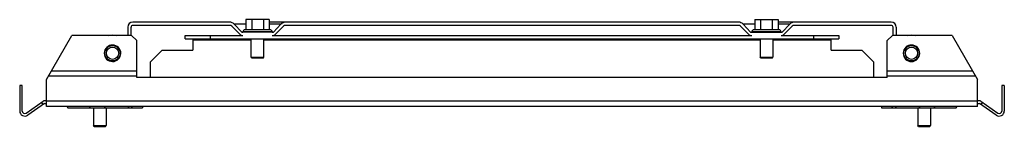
# Model space of a CAD drawing. Header units: millimetres. Extents: x 57 to 444, y 324 to 366.
import ezdxf

# ---------------------------------------------------------------- set-up
doc = ezdxf.new("R2010")
doc.units = ezdxf.units.MM
doc.header["$LTSCALE"] = 44.902367
doc.layers.get('0').update_dxf_attribs({"linetype": 'CONTINUOUS'})

msp = doc.modelspace()

# ---------------------------------------------------------------- linework, layer by layer
at = {"color": 7}
for p, q in [((139.26, 365.29), (101.28, 365.29)), ((139.24, 364.04), (101.28, 364.04)), ((141.07, 364.51), (144.04, 361.38)), ((145.66, 364.51), (141.07, 364.51)), ((145.66, 366.29), (145.66, 362.29)), ((154.89, 366.29), (145.66, 366.29)), ((147.97, 366.29), (147.97, 362.29)), ((152.58, 366.29), (152.58, 362.29)), ((154.89, 366.29), (154.89, 362.29)), ((161.06, 365.29), (154.89, 365.29)), ((159.4, 364.51), (154.89, 364.51)), ((156.51, 361.38), (159.48, 364.51)), ((339.26, 365.29), (161.3, 365.29)), ((339.24, 364.04), (161.31, 364.04)), ((345.66, 364.51), (341.07, 364.51)), ((341.07, 364.51), (344.04, 361.38)), ((345.66, 366.29), (354.89, 366.29)), ((345.66, 366.29), (345.66, 362.29)), ((347.97, 366.29), (347.97, 362.29)), ((352.58, 366.29), (352.58, 362.29)), ((354.89, 366.29), (354.89, 362.29)), ((361.06, 365.29), (354.89, 365.29)), ((359.4, 364.51), (354.89, 364.51)), ((356.51, 361.38), (359.48, 364.51)), ((399.28, 365.29), (361.3, 365.29)), ((399.28, 364.04), (361.31, 364.04)), ((67.28, 342.74), (77.28, 360.04)), ((100.78, 360.04), (77.28, 360.04)), ((99.28, 363.29), (99.28, 360.04)), ((100.53, 360.04), (100.53, 363.29)), ((100.78, 360.04), (102.78, 358.04)), ((121.78, 358.79), (121.78, 360.04)), ((121.78, 360.04), (144.48, 360.04)), ((131.78, 358.79), (131.78, 360.04)), ((143.25, 360.55), (140.12, 363.67)), ((144.26, 361.38), (144.53, 361.38)), ((156.29, 361.29), (144.26, 361.29)), ((144.53, 361.49), (144.53, 361.29)), ((156.03, 361.49), (144.53, 361.49)), ((155.23, 362.29), (145.33, 362.29)), ((156.03, 361.49), (156.03, 361.29)), ((156.03, 361.38), (156.45, 361.38)), ((156.07, 360.04), (344.48, 360.04)), ((160.43, 363.67), (157.31, 360.55)), ((343.25, 360.55), (340.12, 363.67)), ((344.26, 361.38), (344.53, 361.38)), ((344.26, 361.29), (356.29, 361.29)), ((356.03, 361.49), (344.53, 361.49)), ((344.53, 361.49), (344.53, 361.29)), ((355.23, 362.29), (345.33, 362.29)), ((356.03, 361.49), (356.03, 361.29)), ((356.03, 361.38), (356.45, 361.38)), ((356.07, 360.04), (378.78, 360.04)), ((360.43, 363.67), (357.31, 360.55)), ((368.78, 360.04), (368.78, 358.79)), ((378.78, 360.04), (378.78, 358.79)), ((397.78, 358.04), (399.78, 360.04)), ((423.28, 360.04), (399.78, 360.04)), ((400.03, 360.04), (400.03, 363.29)), ((401.28, 363.29), (401.28, 360.04)), ((423.28, 360.04), (433.28, 342.74)), ((102.78, 343.54), (102.78, 358.04)), ((121.78, 358.79), (378.78, 358.79)), ((124.78, 358.79), (124.78, 354.29)), ((147.78, 358.23), (124.78, 358.23)), ((147.78, 351.44), (147.78, 358.79)), ((152.78, 351.44), (152.78, 358.79)), ((347.78, 358.23), (152.78, 358.23)), ((347.78, 358.79), (347.78, 351.44)), ((352.78, 358.79), (352.78, 351.44)), ((375.78, 358.23), (352.78, 358.23)), ((375.78, 354.29), (375.78, 358.79)), ((397.78, 343.54), (397.78, 358.04)), ((112.78, 354.29), (108.03, 349.54)), ((112.78, 354.29), (124.78, 354.29)), ((375.78, 354.29), (387.78, 354.29)), ((392.53, 349.54), (387.78, 354.29)), ((108.03, 349.54), (108.03, 343.54)), ((147.93, 351.29), (147.78, 351.44)), ((147.78, 351.44), (152.78, 351.44)), ((147.93, 351.29), (152.63, 351.29)), ((152.63, 351.29), (152.78, 351.44)), ((347.78, 351.44), (352.78, 351.44)), ((347.93, 351.29), (347.78, 351.44)), ((347.93, 351.29), (352.63, 351.29)), ((352.63, 351.29), (352.78, 351.44)), ((392.53, 343.54), (392.53, 349.54)), ((102.78, 346.04), (69.18, 346.04)), ((431.37, 346.04), (397.78, 346.04)), ((67.28, 332.04), (67.28, 342.74)), ((102.78, 344.04), (68.03, 344.04)), ((397.78, 343.54), (102.78, 343.54)), ((432.52, 344.04), (397.78, 344.04)), ((433.28, 332.04), (433.28, 342.74)), ((56.78, 340.29), (56.78, 330.29)), ((57.78, 340.29), (56.78, 340.29)), ((57.78, 330.29), (57.78, 340.29)), ((443.78, 340.29), (442.78, 340.29)), ((442.78, 340.29), (442.78, 330.29)), ((443.78, 340.29), (443.78, 330.29)), ((59.35, 329.47), (65.97, 334.11)), ((66.55, 333.29), (59.92, 328.65)), ((65.36, 333.68), (65.93, 332.86)), ((67.28, 334.29), (66.55, 334.29)), ((66.55, 333.29), (67.28, 333.29)), ((67.28, 334.24), (433.28, 334.24)), ((434, 334.29), (433.28, 334.29)), ((433.28, 333.29), (434, 333.29)), ((440.63, 328.65), (434, 333.29)), ((434.58, 334.11), (441.2, 329.47)), ((434.62, 332.86), (435.19, 333.68)), ((433.28, 332.04), (67.28, 332.04)), ((75.36, 332.04), (75.71, 331.54)), ((75.71, 331.54), (105.03, 331.54)), ((84.09, 332.04), (84.44, 331.54)), ((85.78, 331.54), (85.78, 324.54)), ((90.34, 332.04), (89.99, 331.54)), ((90.78, 331.54), (90.78, 324.54)), ((99.67, 332.04), (99.32, 331.54)), ((100.62, 331.54), (101.12, 332.04)), ((105.03, 332.04), (105.03, 331.54)), ((395.53, 332.04), (395.53, 331.54)), ((395.53, 331.54), (424.84, 331.54)), ((399.43, 332.04), (399.93, 331.54)), ((400.88, 332.04), (401.23, 331.54)), ((409.78, 331.54), (409.78, 324.54)), ((410.21, 332.04), (410.56, 331.54)), ((414.78, 331.54), (414.78, 324.54)), ((416.46, 332.04), (416.11, 331.54)), ((424.84, 331.54), (425.19, 332.04)), ((86.08, 324.24), (85.78, 324.54)), ((85.78, 324.54), (90.78, 324.54)), ((86.08, 324.24), (90.48, 324.24)), ((90.48, 324.24), (90.78, 324.54)), ((409.78, 324.54), (414.78, 324.54)), ((410.08, 324.24), (409.78, 324.54)), ((410.08, 324.24), (414.48, 324.24)), ((414.48, 324.24), (414.78, 324.54))]:
    msp.add_line(p, q, dxfattribs=at)
for centre, radius in [((93.28, 353.04), 3), ((93.28, 353.04), 2.4), ((407.28, 353.04), 3), ((407.28, 353.04), 2.4)]:
    msp.add_circle(centre, radius, dxfattribs=at)
for centre, radius, start, end in [((101.28, 363.29), 2, 90, 180), ((101.28, 363.29), 0.75, 90, 180), ((139.24, 362.79), 1.25, 45, 90), ((139.26, 362.79), 2.5, 43.5312, 90), ((161.3, 362.79), 2.5, 90, 136.4688), ((161.31, 362.79), 1.25, 90, 135), ((339.24, 362.79), 1.25, 45, 90), ((339.26, 362.79), 2.5, 43.5312, 90), ((361.3, 362.79), 2.5, 90, 136.4688), ((361.31, 362.79), 1.25, 90, 135), ((399.28, 363.29), 2, 0, 90), ((399.28, 363.29), 0.75, 0, 90), ((93.28, 353.04), 7.1, 76.7138, 103.2862), ((144.48, 361.79), 1.75, 225, 270), ((144.26, 361.59), 0.3, 223.5312, 270), ((145.33, 361.49), 0.8, 90, 180), ((155.23, 361.49), 0.8, 0, 90), ((156.07, 361.79), 1.75, 270, 315), ((156.29, 361.59), 0.3, 270, 316.4688), ((344.48, 361.79), 1.75, 225, 270), ((344.26, 361.59), 0.3, 223.5312, 270), ((345.33, 361.49), 0.8, 90, 180), ((355.23, 361.49), 0.8, 0, 90), ((356.07, 361.79), 1.75, 270, 315), ((356.29, 361.59), 0.3, 270, 316.4688), ((407.28, 353.04), 7.1, 76.7138, 103.2862), ((93.28, 353.04), 3.25, 0, 358.5519), ((407.28, 353.04), 3.25, 180, 178.5519), ((66.55, 333.29), 1, 90, 125), ((434, 333.29), 1, 55, 90), ((58.78, 330.29), 2, 180, 305), ((58.78, 330.29), 1, 180, 305), ((441.78, 330.29), 2, 235, 360), ((441.78, 330.29), 1, 235, 360)]:
    msp.add_arc(centre, radius, start, end, dxfattribs=at)

doc.saveas('drawing.dxf')
